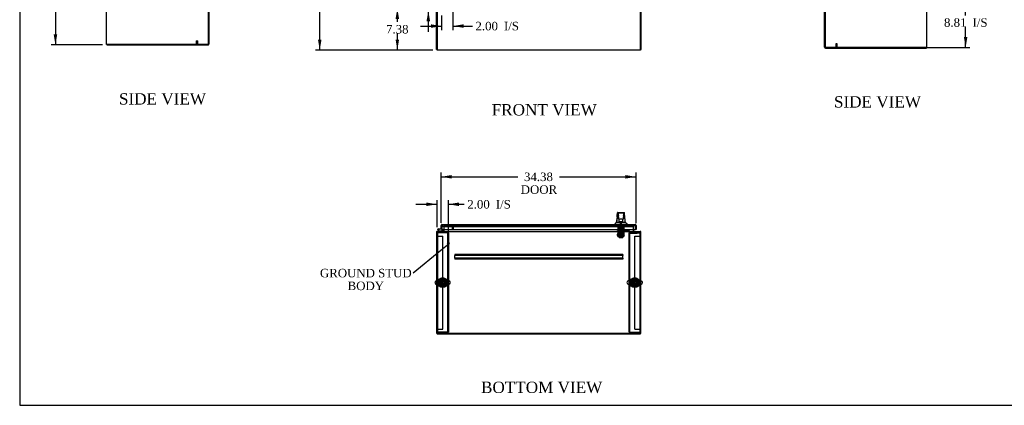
# Model space of a CAD drawing. Header units: inches. Extents: x 1 to 299, y -2 to 199.
# Tile 1 of 12: x 1 to 175, y 1 to 69. Entities that reach past the tile are written whole.
import ezdxf
from ezdxf import colors
from ezdxf.entities.mleader import LeaderData, LeaderLine
from ezdxf.enums import TextEntityAlignment as Align
from ezdxf.lldxf.tags import DXFTag
from ezdxf.math import Vec2, Vec3

# ---------------------------------------------------------------- set-up
doc = ezdxf.new("R2010")
doc.units = ezdxf.units.IN
doc.header["$MEASUREMENT"] = 0
for name, color, linetype in [('COM50677-2', 7, 'Continuous'), ('COM53964-1', 7, 'Continuous'), ('COM54746-60', 7, 'Continuous'), ('COM55914', 7, 'Continuous'), ('COM56670-3', 7, 'Continuous'), ('COM70220', 7, 'Continuous'), ('COM70838', 7, 'Continuous'), ('COM70839-3', 7, 'Continuous'), ('COM71199-4', 7, 'Continuous'), ('COM71209-3', 7, 'Continuous'), ('COM71210-4', 7, 'Continuous'), ('Default', 7, 'Continuous'), ('HAN13068', 7, 'Continuous'), ('HAN13068_NUT', 7, 'Continuous'), ('HAN13068_SCREW', 7, 'Continuous'), ('HAN_NUT', 7, 'Continuous'), ('NTS18024', 7, 'Continuous'), ('NTS18147', 7, 'Continuous'), ('ROL87452', 7, 'Continuous'), ('RVT17786', 7, 'Continuous'), ('RVT19000', 7, 'Continuous'), ('SCS86414', 7, 'Continuous'), ('SPC87322', 7, 'Continuous'), ('STD26122', 7, 'Continuous'), ('STD26258', 7, 'Continuous'), ('WAF25376', 7, 'Continuous'), ('WAF25377', 7, 'Continuous'), ('WAM254785', 7, 'Continuous'), ('WAM30038', 7, 'Continuous')]:
    doc.layers.add(name, color=color, linetype=linetype)
doc.styles.add('SEACAD_Times_New_Roman', font='times.ttf')
tags = doc.linetypes.add('HIDDEN2', pattern=[0.1875, 0.125, -0.0625]).pattern_tags.tags
tags[6:7] = [DXFTag(74, 4), DXFTag(75, 0), DXFTag(340, '0'), DXFTag(46, 0.0), DXFTag(50, 0.0), DXFTag(44, 0.0), DXFTag(45, 0.0)]
tags[4:5] = [DXFTag(74, 4), DXFTag(75, 0), DXFTag(340, '0'), DXFTag(46, 0.0), DXFTag(50, 0.0), DXFTag(44, 0.0), DXFTag(45, 0.0)]
doc.dimstyles.new('HAMMOND_(STH_-_300x200)', dxfattribs={"dimtxt": 1.5, "dimasz": 1.875, "dimexe": 0.75, "dimexo": 0.75, "dimgap": 0.375, "dimtad": 0, "dimtih": 1, "dimtoh": 1, "dimzin": 0, "dimdsep": 46, "dimtxsty": 'SEACAD_Times_New_Roman', "dimblk1": '_SE_FILLED', "dimblk2": '_SE_FILLED', "dimsah": 1, "dimcen": 0.75, "dimadec": 0, "dimazin": 0, "dimtfac": 0.8, "dimtofl": 0, "dimtmove": 0, "dimatfit": 3, "dimfxl": 1, "dimtolj": 1, "dimtzin": 0, "dimarcsym": 0})

# ---------------------------------------------------------------- blocks, each defined once
blk = doc.blocks.new('_SE_FILLED')
at = {"color": 0}
blk.add_line((0, 0), (-1, 0), dxfattribs=at)
blk.add_solid([(0, 0), (-1, -0.1665), (-1, 0.1665), (0, 0)], dxfattribs=at)
blk = doc.blocks.new('SE')
at = {"layer": 'COM71209-3', "color": 7, "linetype": 'Continuous'}
for p, q in [((74.96, 70.5), (74.96, 63.3)), ((110.83, 63.3), (110.83, 70.5)), ((74.96, 63.15), (74.96, 63.3)), ((110.83, 63.15), (74.96, 63.15)), ((110.83, 63.3), (110.83, 63.15))]:
    blk.add_line(p, q, dxfattribs=at)
at = {"layer": 'COM71210-4', "color": 7, "linetype": 'Continuous'}
for p, q in [((74.86, 63.25), (74.86, 70.5)), ((110.92, 70.5), (110.92, 63.25)), ((74.96, 63.25), (74.86, 63.25)), ((110.83, 63.25), (110.92, 63.25))]:
    blk.add_line(p, q, dxfattribs=at)
blk = doc.blocks.new('SE2')
at = {"layer": 'COM50677-2', "color": 7, "linetype": 'HIDDEN2'}
for p, q in [((74.96, 30.94), (75.08, 30.94)), ((75.14, 30.94), (75.08, 30.94)), ((75.08, 13.44), (75.08, 30.94)), ((76.77, 30.94), (75.14, 30.94)), ((76.83, 30.94), (76.77, 30.94)), ((76.83, 30.94), (76.83, 13.44)), ((76.96, 30.94), (76.83, 30.94)), ((76.96, 30.94), (76.96, 13.44)), ((108.83, 30.94), (108.95, 30.94)), ((108.83, 13.44), (108.83, 30.94)), ((108.95, 13.44), (108.95, 30.94)), ((109.01, 30.94), (108.95, 30.94)), ((109.01, 30.94), (110.64, 30.94)), ((110.64, 30.94), (110.7, 30.94)), ((110.7, 30.94), (110.7, 13.44)), ((110.83, 30.94), (110.7, 30.94)), ((74.96, 13.44), (75.08, 13.44)), ((75.14, 13.44), (75.08, 13.44)), ((76.77, 13.44), (75.14, 13.44)), ((76.77, 13.44), (76.83, 13.44)), ((76.96, 13.44), (76.83, 13.44)), ((108.83, 13.44), (108.95, 13.44)), ((108.95, 13.44), (109.01, 13.44)), ((109.01, 13.44), (110.64, 13.44)), ((110.64, 13.44), (110.7, 13.44)), ((110.83, 13.44), (110.7, 13.44))]:
    blk.add_line(p, q, dxfattribs=at)
for centre in [(75.96, 22.19), (109.83, 22.19)]:
    blk.add_circle(centre, 0.375, dxfattribs=at)
at = {"layer": 'COM53964-1', "color": 7, "linetype": 'HIDDEN2'}
for p, q in [((74.96, 30.38), (75.09, 30.38)), ((75.09, 30.38), (75.82, 30.38)), ((75.82, 30.38), (75.96, 30.38)), ((75.96, 14.01), (75.96, 30.38)), ((109.83, 13.99), (109.83, 30.36)), ((109.83, 30.36), (109.96, 30.36)), ((109.96, 30.36), (110.69, 30.36)), ((110.69, 30.36), (110.83, 30.36)), ((74.96, 14.01), (75.09, 14.01)), ((75.09, 14.01), (75.82, 14.01)), ((75.82, 14.01), (75.96, 14.01)), ((109.83, 13.99), (109.96, 13.99)), ((109.96, 13.99), (110.69, 13.99)), ((110.69, 13.99), (110.83, 13.99))]:
    blk.add_line(p, q, dxfattribs=at)
at = {"layer": 'COM54746-60', "color": 7, "linetype": 'Continuous'}
for p, q in [((75.32, 31.22), (75.11, 31.44)), ((75.19, 31.64), (75.77, 31.64)), ((75.77, 31.58), (75.19, 31.58)), ((75.22, 31.41), (75.35, 31.29)), ((75.24, 31.53), (75.31, 31.53)), ((75.35, 31.29), (76.04, 31.29)), ((75.77, 32.13), (75.77, 32.13)), ((75.77, 31.64), (75.77, 31.64)), ((76.04, 31.29), (76.04, 31.22))]:
    blk.add_line(p, q, dxfattribs=at)
at = {"layer": 'COM54746-60', "color": 7, "linetype": 'HIDDEN2'}
for p, q in [((75.13, 31.51), (75.13, 31.53)), ((75.15, 31.48), (75.22, 31.41)), ((75.18, 31.58), (75.2, 31.58)), ((75.2, 31.46), (75.18, 31.46)), ((75.31, 31.52), (75.24, 31.52)), ((75.25, 31.53), (75.25, 31.51)), ((75.77, 32.13), (75.83, 32.13)), ((75.81, 31.58), (75.77, 31.58)), ((75.83, 32.13), (75.83, 31.6))]:
    blk.add_line(p, q, dxfattribs=at)
at = {"layer": 'COM54746-60', "color": 7, "linetype": 'Continuous'}
blk.add_circle((75.19, 31.52), 0.05, dxfattribs=at)
for radius, start, end in [(0.117, 90, 5.2159), (0.117, 227.608, 287.0274), (0.055, 90, 5.2159), (0.055, 5.2159, 90), (0.117, 5.2159, 28.0398)]:
    blk.add_arc((75.19, 31.52), radius, start, end, dxfattribs=at)
at = {"layer": 'COM54746-60', "color": 7, "linetype": 'HIDDEN2'}
for centre, radius, start, end in [((75.18, 31.53), 0.05, 90, 180), ((75.18, 31.51), 0.05, 180, 270), ((75.19, 31.52), 0.117, 28.0398, 90), ((75.2, 31.53), 0.05, 0, 90), ((75.2, 31.51), 0.05, 270, 0), ((75.81, 31.6), 0.025, 270, 0)]:
    blk.add_arc(centre, radius, start, end, dxfattribs=at)
at = {"layer": 'COM55914', "color": 7, "linetype": 'HIDDEN2'}
for p, q in [((107.7, 27.13), (78.08, 27.13)), ((78.08, 27.13), (78.08, 27.09)), ((78.08, 27.09), (78.08, 26.98)), ((78.08, 26.98), (78.08, 26.94)), ((78.08, 26.5), (78.08, 26.94)), ((107.7, 26.94), (78.08, 26.94)), ((107.7, 26.5), (78.08, 26.5)), ((78.08, 26.5), (78.08, 26.46)), ((78.08, 26.46), (78.08, 26.36)), ((78.08, 26.36), (78.08, 26.32)), ((107.7, 26.32), (78.08, 26.32)), ((107.7, 27.13), (107.7, 27.09)), ((107.7, 27.09), (107.7, 26.98)), ((107.7, 26.98), (107.7, 26.94)), ((107.7, 26.5), (107.7, 26.94)), ((107.7, 26.5), (107.7, 26.46)), ((107.7, 26.46), (107.7, 26.36)), ((107.7, 26.36), (107.7, 26.32))]:
    blk.add_line(p, q, dxfattribs=at)
at = {"layer": 'COM56670-3', "color": 7, "linetype": 'HIDDEN2'}
for p, q in [((76.24, 32.19), (76.24, 32.19)), ((109.55, 32.19), (76.24, 32.19)), ((109.55, 32.19), (109.55, 32.19))]:
    blk.add_line(p, q, dxfattribs=at)
at = {"layer": 'COM70220', "color": 7, "linetype": 'HIDDEN2'}
for p, q in [((76.16, 32.07), (76.41, 32.07)), ((76.41, 32.07), (109.31, 32.07)), ((109.31, 32.07), (109.56, 32.07))]:
    blk.add_line(p, q, dxfattribs=at)
for centre, start, end in [((76.16, 32.32), 180, 270), ((109.56, 32.32), 270, 0)]:
    blk.add_arc(centre, 0.25, start, end, dxfattribs=at)
at = {"layer": 'COM70838', "color": 7, "linetype": 'HIDDEN2'}
for p, q in [((106.77, 31.21), (106.77, 31.33)), ((106.77, 31.33), (106.89, 31.33)), ((106.89, 31.33), (107.95, 31.33)), ((107.95, 31.33), (108.04, 31.33)), ((108.75, 31.33), (108.04, 31.33)), ((108.85, 31.33), (108.75, 31.33)), ((108.75, 31.33), (108.75, 31.21)), ((108.91, 31.28), (108.91, 31.27)), ((106.89, 31.21), (106.77, 31.21)), ((107.37, 31.21), (106.89, 31.21)), ((107.95, 31.21), (107.41, 31.21)), ((108.04, 31.21), (107.95, 31.21)), ((108.04, 31.21), (108.72, 31.21)), ((108.84, 31.09), (108.84, 31.12)), ((109.03, 31.15), (109.03, 31.05)), ((109.03, 31.15), (110.28, 31.15)), ((109.03, 31.05), (110.15, 31.05)), ((109.03, 30.92), (110.15, 30.92)), ((110.28, 31.07), (110.28, 31.15)), ((110.28, 31.07), (110.28, 30.94))]:
    blk.add_line(p, q, dxfattribs=at)
for centre, radius, start, end in [((108.85, 31.27), 0.06, 0, 90), ((109.03, 31.28), 0.125, 180, 270), ((108.72, 31.09), 0.117, 76.4554, 90), ((108.72, 31.09), 0.117, 0, 76.4554), ((109.03, 31.12), 0.193, 180, 270)]:
    blk.add_arc(centre, radius, start, end, dxfattribs=at)
for centre, major_axis, start_param, end_param in [((110.15, 31.07), (-0.125, 0), 1.570796, 3.141593), ((110.15, 30.94), (0.125, 0), 4.712389, 6.283185)]:
    blk.add_ellipse(centre, major_axis=major_axis, ratio=0.145455, start_param=start_param, end_param=end_param, dxfattribs=at)
at = {"layer": 'COM70839-3', "color": 7, "linetype": 'HIDDEN2'}
for p, q in [((106.86, 31.94), (106.93, 31.94)), ((106.86, 31.93), (106.86, 31.94)), ((106.86, 31.93), (106.86, 30.8)), ((106.93, 31.94), (106.93, 31.93)), ((106.93, 31.93), (106.93, 30.8)), ((106.93, 31.48), (107.85, 31.48)), ((107.85, 31.94), (107.92, 31.94)), ((107.85, 31.93), (107.85, 31.94)), ((107.85, 31.93), (107.85, 30.8)), ((107.92, 31.94), (107.92, 31.93)), ((107.92, 31.93), (107.92, 30.8)), ((106.86, 30.64), (106.86, 30.8)), ((106.86, 30.64), (106.86, 30.38)), ((106.86, 30.3), (106.86, 30.38)), ((106.86, 30.3), (106.93, 30.3)), ((106.93, 30.8), (106.93, 30.64)), ((107.85, 30.69), (106.93, 30.69)), ((106.93, 30.38), (106.93, 30.64)), ((106.93, 30.62), (107.85, 30.62)), ((106.93, 30.38), (106.93, 30.3)), ((107.85, 30.64), (107.85, 30.8)), ((107.85, 30.64), (107.85, 30.38)), ((107.85, 30.3), (107.85, 30.38)), ((107.85, 30.3), (107.92, 30.3)), ((107.92, 30.8), (107.92, 30.64)), ((107.92, 30.38), (107.92, 30.64)), ((107.92, 30.38), (107.92, 30.3))]:
    blk.add_line(p, q, dxfattribs=at)
at = {"layer": 'COM71199-4', "color": 7, "linetype": 'Continuous'}
for p, q in [((75.67, 31.64), (75.67, 32.27)), ((75.67, 31.64), (75.77, 31.64)), ((75.77, 32.33), (75.73, 32.38)), ((75.77, 32.27), (75.77, 32.38)), ((75.77, 32.33), (75.77, 32.27)), ((75.77, 32.27), (75.77, 31.54)), ((75.77, 32.27), (75.77, 32.27)), ((75.77, 31.64), (75.77, 32.27)), ((75.77, 31.54), (109.95, 31.54)), ((75.82, 32.41), (109.91, 32.41)), ((75.82, 32.41), (75.82, 32.41)), ((75.82, 32.41), (75.82, 32.41)), ((109.91, 32.41), (109.91, 32.41)), ((109.91, 32.41), (109.91, 32.41)), ((109.91, 32.41), (109.91, 32.41)), ((109.95, 32.27), (109.95, 32.38)), ((109.95, 32.33), (109.99, 32.38)), ((109.95, 32.27), (109.95, 32.33)), ((109.95, 32.27), (109.95, 31.54)), ((109.95, 32.27), (109.95, 32.27)), ((109.95, 32.27), (109.95, 31.54)), ((110.05, 31.54), (109.95, 31.54)), ((110.05, 32.27), (110.05, 31.54))]:
    blk.add_line(p, q, dxfattribs=at)
for centre, start, end in [((75.82, 32.27), 127.5036, 180), ((75.82, 32.27), 90.1561, 127.5036), ((75.82, 32.27), 90, 90.0762), ((109.91, 32.27), 89.9238, 90), ((109.91, 32.27), 52.4964, 89.8439), ((109.91, 32.27), 0, 52.4964)]:
    blk.add_arc(centre, 0.143, start, end, dxfattribs=at)
for points in [[(75.77, 32.38), (75.78, 32.39), (75.78, 32.4), (75.8, 32.41), (75.8, 32.41), (75.81, 32.41), (75.81, 32.41), (75.82, 32.41)], [(109.95, 32.38), (109.95, 32.39), (109.94, 32.4), (109.93, 32.41), (109.92, 32.41), (109.91, 32.41), (109.91, 32.41), (109.91, 32.41)]]:
    blk.add_open_spline(points, degree=3, knots=[0, 0, 0, 0, 0.5, 0.5, 0.75, 0.75, 1, 1, 1, 1], dxfattribs=at)
at = {"layer": 'COM71209-3', "color": 7, "linetype": 'HIDDEN2'}
for p, q in [((76.24, 31.54), (76.24, 32.19)), ((76.24, 32.19), (109.55, 32.19)), ((109.55, 32.19), (109.55, 31.54))]:
    blk.add_line(p, q, dxfattribs=at)
at = {"layer": 'COM71209-3', "color": 7, "linetype": 'Continuous'}
for p, q in [((76.24, 31.27), (76.24, 31.54)), ((76.24, 31.27), (76.24, 31.22)), ((109.55, 31.54), (109.55, 31.27)), ((109.55, 31.22), (109.55, 31.27)), ((74.96, 31.08), (74.96, 31.22)), ((74.96, 31.22), (110.83, 31.22)), ((74.96, 13.22), (74.96, 31.08)), ((110.83, 31.22), (110.83, 31.08)), ((110.83, 31.08), (110.83, 13.22)), ((110.83, 13.22), (74.96, 13.22))]:
    blk.add_line(p, q, dxfattribs=at)
at = {"layer": 'COM71210-4', "color": 7, "linetype": 'HIDDEN2'}
for p, q in [((76.14, 32.19), (76.24, 32.19)), ((76.14, 32.19), (76.14, 31.54)), ((109.64, 32.19), (109.55, 32.19)), ((109.64, 31.54), (109.64, 32.19)), ((75, 13.26), (110.78, 13.26))]:
    blk.add_line(p, q, dxfattribs=at)
at = {"layer": 'COM71210-4', "color": 7, "linetype": 'Continuous'}
for p, q in [((76.14, 31.54), (76.14, 31.27)), ((109.64, 31.27), (109.64, 31.54)), ((74.86, 31.13), (74.86, 13.31)), ((74.96, 31.13), (74.86, 31.13)), ((110.83, 31.13), (110.92, 31.13)), ((110.92, 13.31), (110.92, 31.13)), ((75, 13.16), (110.78, 13.16))]:
    blk.add_line(p, q, dxfattribs=at)
for centre, radius, start, end in [((76.09, 31.27), 0.048, 270, 0), ((76.09, 31.27), 0.143, 340.3871, 0), ((109.69, 31.27), 0.143, 180, 199.6129), ((109.69, 31.27), 0.048, 180, 270), ((75, 31.08), 0.143, 109.6129, 160.3871), ((110.78, 31.08), 0.143, 19.6129, 70.3871), ((75, 13.31), 0.143, 180, 270), ((110.78, 13.31), 0.143, 270, 0)]:
    blk.add_arc(centre, radius, start, end, dxfattribs=at)
at = {"layer": 'COM71210-4', "color": 7, "linetype": 'HIDDEN2'}
for centre, radius, start, end in [((75, 31.08), 0.143, 90, 109.6129), ((75, 31.08), 0.048, 90, 180), ((76.09, 31.27), 0.143, 270, 340.3871), ((109.69, 31.27), 0.143, 199.6129, 270), ((110.78, 31.08), 0.143, 70.3871, 90), ((110.78, 31.08), 0.048, 0, 90), ((75, 13.31), 0.048, 180, 270), ((110.78, 13.31), 0.048, 270, 0)]:
    blk.add_arc(centre, radius, start, end, dxfattribs=at)
at = {"layer": 'HAN13068', "color": 7, "linetype": 'Continuous'}
for p, q in [((106.79, 34.47), (106.79, 34.47)), ((106.85, 34.53), (107.94, 34.53)), ((106.94, 33.88), (106.94, 34.36)), ((106.94, 33.48), (106.94, 33.88)), ((106.94, 33.45), (106.94, 33.48)), ((107.03, 33.39), (107, 33.39)), ((107.76, 34.45), (107.03, 34.45)), ((107.76, 33.39), (107.03, 33.39)), ((107.09, 32.96), (107.09, 33.39)), ((107.69, 33.39), (107.69, 32.96)), ((107.79, 33.39), (107.76, 33.39)), ((107.85, 34.36), (107.85, 33.88)), ((107.85, 33.88), (107.85, 33.48)), ((107.85, 33.48), (107.85, 33.45)), ((108, 34.47), (108, 34.47)), ((106.3, 32.49), (106.65, 32.49)), ((106.3, 32.49), (106.3, 32.41)), ((106.63, 32.85), (106.81, 32.85)), ((106.65, 32.49), (106.89, 32.49)), ((106.81, 32.85), (106.93, 32.85)), ((106.89, 32.49), (107.33, 32.49)), ((106.93, 32.85), (107.13, 32.85)), ((107.09, 32.92), (107.09, 32.96)), ((107.31, 32.91), (107.12, 32.91)), ((107.13, 32.85), (107.2, 32.85)), ((107.2, 32.85), (107.29, 32.85)), ((107.29, 32.85), (107.33, 32.85)), ((107.48, 32.91), (107.31, 32.91)), ((107.33, 32.85), (107.45, 32.85)), ((107.33, 32.49), (107.45, 32.49)), ((107.45, 32.85), (107.75, 32.85)), ((107.45, 32.49), (107.5, 32.49)), ((107.66, 32.91), (107.48, 32.91)), ((107.5, 32.49), (107.65, 32.49)), ((107.65, 32.49), (108.13, 32.49)), ((107.69, 32.96), (107.69, 32.92)), ((107.75, 32.85), (107.86, 32.85)), ((107.86, 32.85), (108.16, 32.85)), ((108.13, 32.49), (108.48, 32.49)), ((108.48, 32.41), (108.48, 32.49))]:
    blk.add_line(p, q, dxfattribs=at)
at = {"layer": 'HAN13068', "color": 7, "linetype": 'HIDDEN2'}
for p, q in [((107, 31.71), (107, 32.41)), ((107.19, 31.71), (107, 31.71)), ((107.19, 31.71), (107.19, 32.41)), ((107.59, 31.71), (107.19, 31.71)), ((107.23, 32.41), (107.23, 32.29)), ((107.23, 31.58), (107.23, 31.71)), ((107.39, 31.58), (107.23, 31.58)), ((107.55, 31.58), (107.39, 31.58)), ((107.55, 32.29), (107.55, 32.41)), ((107.55, 31.58), (107.55, 31.71)), ((107.59, 31.71), (107.59, 32.41)), ((107.79, 31.71), (107.59, 31.71)), ((107.79, 31.71), (107.79, 32.41)), ((107.23, 31.21), (107.23, 30.25)), ((107.23, 30.25), (107.55, 30.25)), ((107.23, 30.25), (107.26, 30.22)), ((107.52, 30.22), (107.26, 30.22)), ((107.52, 30.22), (107.55, 30.25)), ((107.55, 30.25), (107.55, 31.21))]:
    blk.add_line(p, q, dxfattribs=at)
at = {"layer": 'HAN13068', "color": 7, "linetype": 'Continuous'}
for centre, radius, start, end in [((122.53, 31.85), 15.93, 173.1476, 176.4108), ((106.85, 34.47), 0.06, 89.9925, 174.0071), ((107.03, 34.36), 0.09, 90, 180), ((107.2, 33.88), 0.259, 130.7149, 177.9019), ((106.98, 33.88), 0.0411, 178.3464, 179.9974), ((107.03, 33.48), 0.09, 180, 270), ((107, 33.45), 0.06, 180, 270), ((107.76, 34.36), 0.09, 0, 90), ((107.59, 33.88), 0.259, 2.0981, 49.2851), ((107.76, 33.48), 0.09, 270, 0), ((107.79, 33.45), 0.06, 270, 0), ((107.81, 33.88), 0.0411, 0.0026, 1.6536), ((107.94, 34.47), 0.06, 5.5758, 90.0089), ((46.14, 26.8), 62.32, 5.5659, 6.5216), ((102.51, 36.12), 5.25, 316.2334, 321.3827), ((120.6, 43.04), 16.06, 219.3746, 221.0327)]:
    blk.add_arc(centre, radius, start, end, dxfattribs=at)
for points in [[(106.62, 32.85), (106.63, 32.99), (106.65, 33.13), (106.66, 33.27)], [(106.71, 33.75), (106.74, 33.99), (106.76, 34.23), (106.79, 34.47)], [(108.05, 33.88), (108.04, 34.08), (108.02, 34.27), (108, 34.47)]]:
    blk.add_open_spline(points, degree=3, dxfattribs=at)
for points, knots in [([(107.03, 33.6), (107.02, 33.61), (107.02, 33.63), (107.01, 33.65), (107, 33.66), (106.99, 33.7), (106.98, 33.72), (106.96, 33.76), (106.96, 33.77), (106.95, 33.79), (106.95, 33.81), (106.94, 33.84), (106.94, 33.86), (106.94, 33.88)], [0, 0, 0, 0, 0.125, 0.125, 0.25, 0.25, 0.5, 0.5, 0.625, 0.625, 0.75, 0.75, 1, 1, 1, 1]), ([(107.09, 32.96), (107.09, 32.96), (107.09, 32.97), (107.1, 32.98), (107.1, 32.99), (107.11, 33.01), (107.11, 33.02), (107.12, 33.04)], [0, 0, 0, 0, 0.25, 0.25, 0.5, 0.5, 1, 1, 1, 1]), ([(107.66, 33.04), (107.67, 33.02), (107.68, 33.01), (107.68, 32.99), (107.69, 32.98), (107.69, 32.97), (107.69, 32.96), (107.69, 32.96)], [0, 0, 0, 0, 0.5, 0.5, 0.75, 0.75, 1, 1, 1, 1]), ([(107.85, 33.88), (107.85, 33.86), (107.84, 33.84), (107.83, 33.81), (107.83, 33.79), (107.82, 33.77), (107.82, 33.76), (107.81, 33.72), (107.8, 33.7), (107.78, 33.66), (107.78, 33.65), (107.77, 33.63), (107.76, 33.61), (107.76, 33.6)], [0, 0, 0, 0, 0.25, 0.25, 0.375, 0.375, 0.5, 0.5, 0.75, 0.75, 0.875, 0.875, 1, 1, 1, 1]), ([(107.12, 32.91), (107.12, 32.91), (107.11, 32.91), (107.11, 32.91), (107.1, 32.91), (107.1, 32.91), (107.1, 32.91), (107.09, 32.91), (107.09, 32.91), (107.09, 32.92)], [0, 0, 0, 0, 0.25, 0.25, 0.5, 0.5, 0.75, 0.75, 1, 1, 1, 1]), ([(107.69, 32.92), (107.69, 32.91), (107.69, 32.91), (107.69, 32.91), (107.69, 32.91), (107.68, 32.91), (107.67, 32.91), (107.66, 32.91)], [0, 0, 0, 0, 0.25, 0.25, 0.5, 0.5, 1, 1, 1, 1])]:
    blk.add_open_spline(points, degree=3, knots=knots, dxfattribs=at)
at = {"layer": 'HAN13068_NUT', "color": 7, "linetype": 'HIDDEN2'}
for p, q in [((107.06, 30.88), (107.06, 31.21)), ((107.23, 30.88), (107.06, 30.88)), ((107.06, 30.88), (107.06, 30.83)), ((107.69, 30.8), (107.09, 30.8)), ((107.39, 30.88), (107.23, 30.88)), ((107.39, 30.88), (107.39, 31.21)), ((107.56, 30.88), (107.39, 30.88)), ((107.72, 30.88), (107.56, 30.88)), ((107.72, 30.88), (107.72, 31.21)), ((107.72, 30.83), (107.72, 30.88))]:
    blk.add_line(p, q, dxfattribs=at)
for centre, start, end in [((107.09, 30.83), 180, 270), ((107.69, 30.83), 270, 0)]:
    blk.add_arc(centre, 0.03, start, end, dxfattribs=at)
at = {"layer": 'HAN13068_SCREW', "color": 7, "linetype": 'HIDDEN2'}
for p, q in [((107.13, 32.29), (107.65, 32.29)), ((107.13, 32.29), (107.13, 32.22)), ((107.13, 32.22), (107.65, 32.22)), ((107.17, 32.08), (107.17, 32.22)), ((107.17, 32.08), (107.28, 32.08)), ((107.28, 32.66), (107.51, 32.66)), ((107.28, 32.66), (107.28, 32.29)), ((107.28, 32.08), (107.28, 32.22)), ((107.28, 32.08), (107.5, 32.08)), ((107.5, 32.08), (107.5, 32.22)), ((107.5, 32.08), (107.61, 32.08)), ((107.51, 32.29), (107.51, 32.66)), ((107.61, 32.08), (107.61, 32.22)), ((107.65, 32.22), (107.65, 32.29))]:
    blk.add_line(p, q, dxfattribs=at)
at = {"layer": 'HAN_NUT', "color": 7, "linetype": 'HIDDEN2'}
for p, q in [((106.78, 32.32), (106.78, 32.1)), ((106.78, 32.1), (107.09, 32.1)), ((107.09, 32.32), (107.09, 32.1)), ((107.09, 32.1), (107.7, 32.1)), ((107.7, 32.32), (107.7, 32.1)), ((107.7, 32.1), (108, 32.1)), ((108, 32.32), (108, 32.1))]:
    blk.add_line(p, q, dxfattribs=at)
at = {"layer": 'NTS18024', "color": 7, "linetype": 'HIDDEN2'}
for p, q in [((75.49, 22.46), (75.96, 22.73)), ((75.96, 22.73), (76.42, 22.46)), ((109.36, 22.46), (109.83, 22.73)), ((109.83, 22.73), (110.29, 22.46)), ((75.49, 21.93), (75.49, 22.46)), ((75.95, 21.65), (75.49, 21.93)), ((76.42, 21.93), (75.95, 21.65)), ((76.42, 22.46), (76.42, 21.93)), ((109.36, 21.93), (109.36, 22.46)), ((109.82, 21.65), (109.36, 21.93)), ((110.29, 21.93), (109.82, 21.65)), ((110.29, 22.46), (110.29, 21.93))]:
    blk.add_line(p, q, dxfattribs=at)
for centre in [(75.96, 22.19), (109.83, 22.19)]:
    blk.add_circle(centre, 0.263, dxfattribs=at)
at = {"layer": 'NTS18147', "color": 7, "linetype": 'HIDDEN2'}
for p, q in [((107, 31.41), (106.93, 31.41)), ((106.93, 31.41), (106.93, 31.41)), ((107, 31.41), (106.93, 31.41)), ((106.93, 31.41), (106.93, 31.35)), ((106.93, 31.35), (107, 31.35)), ((106.93, 31.35), (107, 31.35)), ((106.93, 31.35), (106.93, 31.28)), ((106.93, 31.28), (106.99, 31.28)), ((106.93, 31.28), (106.99, 31.28)), ((106.99, 31.35), (106.99, 31.28)), ((107.32, 31.41), (107, 31.41)), ((107, 31.41), (107, 31.41)), ((107.32, 31.41), (107, 31.41)), ((107, 31.35), (107, 31.41)), ((107.16, 31.28), (107.19, 31.28)), ((107.16, 31.28), (107.19, 31.28)), ((107.61, 31.85), (107.17, 31.85)), ((107.17, 31.85), (107.17, 31.85)), ((107.61, 31.85), (107.17, 31.85)), ((107.17, 31.85), (107.17, 31.41)), ((107.46, 31.41), (107.32, 31.41)), ((107.32, 31.41), (107.32, 31.41)), ((107.46, 31.41), (107.32, 31.41)), ((107.32, 31.41), (107.32, 31.35)), ((107.32, 31.35), (107.46, 31.35)), ((107.32, 31.35), (107.46, 31.35)), ((107.79, 31.41), (107.46, 31.41)), ((107.46, 31.41), (107.46, 31.41)), ((107.79, 31.41), (107.46, 31.41)), ((107.46, 31.35), (107.46, 31.41)), ((107.59, 31.28), (107.62, 31.28)), ((107.59, 31.28), (107.62, 31.28)), ((107.61, 31.85), (107.61, 31.85)), ((107.61, 31.41), (107.61, 31.85)), ((107.85, 31.41), (107.79, 31.41)), ((107.79, 31.41), (107.79, 31.41)), ((107.85, 31.41), (107.79, 31.41)), ((107.79, 31.41), (107.79, 31.35)), ((107.79, 31.35), (107.85, 31.35)), ((107.79, 31.35), (107.85, 31.35)), ((107.79, 31.28), (107.79, 31.35)), ((107.79, 31.28), (107.85, 31.28)), ((107.79, 31.28), (107.85, 31.28)), ((107.85, 31.41), (107.85, 31.41)), ((107.85, 31.35), (107.85, 31.41)), ((107.85, 31.28), (107.85, 31.35))]:
    blk.add_line(p, q, dxfattribs=at)
for centre, start_param, end_param in [((107.16, 31.6), 2.506883, 3.776302), ((107.16, 31.6), 2.506883, 3.776302), ((107.19, 31.6), 3.141593, 3.776302), ((107.59, 31.6), 2.506883, 3.141593), ((107.59, 31.6), 2.506883, 3.141593), ((107.62, 31.6), 2.506883, 3.776302), ((107.62, 31.6), 2.506883, 3.776302)]:
    blk.add_ellipse(centre, major_axis=(0, 0.318), ratio=0.866025, start_param=start_param, end_param=end_param, dxfattribs=at)
at = {"layer": 'ROL87452', "color": 7, "linetype": 'HIDDEN2'}
for p, q in [((107.08, 30.13), (107.08, 31.13)), ((107.08, 30.13), (107.7, 30.13)), ((107.7, 30.13), (107.7, 31.13))]:
    blk.add_line(p, q, dxfattribs=at)
at = {"layer": 'RVT17786', "color": 7, "linetype": 'HIDDEN2'}
for p, q in [((106.71, 30.75), (106.71, 30.5)), ((107.92, 30.75), (106.71, 30.75)), ((106.71, 30.5), (107.92, 30.5))]:
    blk.add_line(p, q, dxfattribs=at)
blk.add_arc((107.69, 30.63), 0.318, 317.1291, 42.8709, dxfattribs=at)
at = {"layer": 'RVT19000', "color": 7, "linetype": 'HIDDEN2'}
for p, q in [((107.2, 31.33), (107.2, 31.21)), ((107.53, 31.55), (107.25, 31.55)), ((107.25, 31.55), (107.25, 31.33)), ((107.53, 31.33), (107.53, 31.55)), ((107.59, 31.21), (107.59, 31.33)), ((107.08, 31.21), (107.08, 31.13)), ((107.7, 31.1), (107.08, 31.1)), ((107.41, 31.21), (107.37, 31.21)), ((107.7, 31.13), (107.7, 31.21))]:
    blk.add_line(p, q, dxfattribs=at)
at = {"layer": 'SCS86414', "color": 7, "linetype": 'HIDDEN2'}
for p, q in [((75.43, 22.52), (74.92, 22.52)), ((74.92, 21.86), (75.43, 21.86)), ((76.99, 22.52), (76.49, 22.52)), ((76.49, 21.86), (76.99, 21.86)), ((109.3, 22.52), (108.79, 22.52)), ((108.79, 21.86), (109.3, 21.86)), ((110.86, 22.52), (110.36, 22.52)), ((110.36, 21.86), (110.86, 21.86))]:
    blk.add_line(p, q, dxfattribs=at)
for centre, radius in [((75.96, 22.19), 0.625), ((109.83, 22.19), 0.625), ((75.96, 22.19), 0.312), ((75.96, 22.19), 0.252), ((109.83, 22.19), 0.312), ((109.83, 22.19), 0.252)]:
    blk.add_circle(centre, radius, dxfattribs=at)
at = {"layer": 'SCS86414', "color": 7, "linetype": 'Continuous'}
for centre, start, end in [((74.92, 22.19), 100.3132, 259.6868), ((110.86, 22.19), 280.3132, 79.6868)]:
    blk.add_arc(centre, 0.331, start, end, dxfattribs=at)
at = {"layer": 'SCS86414', "color": 7, "linetype": 'HIDDEN2'}
for centre, start, end in [((74.92, 22.19), 90, 100.3132), ((74.92, 22.19), 259.6868, 270), ((76.99, 22.19), 270, 90), ((108.79, 22.19), 90, 270), ((110.86, 22.19), 79.6868, 90), ((110.86, 22.19), 270, 280.3132)]:
    blk.add_arc(centre, 0.331, start, end, dxfattribs=at)
at = {"layer": 'SPC87322', "color": 7, "linetype": 'HIDDEN2'}
for p, q in [((107, 31.71), (107, 31.33)), ((107.15, 31.21), (107.15, 31.33)), ((107.16, 31.21), (107.16, 31.33)), ((107.62, 31.21), (107.62, 31.33)), ((107.63, 31.21), (107.63, 31.33)), ((107.78, 31.33), (107.78, 31.71))]:
    blk.add_line(p, q, dxfattribs=at)
at = {"layer": 'STD26122', "color": 7, "linetype": 'HIDDEN2'}
for p, q in [((107.21, 32.32), (107.21, 31.35)), ((107.21, 31.35), (107.58, 31.35)), ((107.21, 31.35), (107.24, 31.32)), ((107.54, 31.32), (107.24, 31.32)), ((107.54, 31.32), (107.58, 31.35)), ((107.58, 31.35), (107.58, 32.32))]:
    blk.add_line(p, q, dxfattribs=at)
at = {"layer": 'STD26258', "color": 7, "linetype": 'HIDDEN2'}
for p, q in [((77.61, 32.32), (77.61, 32.29)), ((77.61, 32.29), (77.93, 32.29)), ((77.64, 32.29), (77.64, 31.69)), ((77.64, 31.69), (77.89, 31.69)), ((77.67, 31.69), (77.67, 32.29)), ((77.86, 31.69), (77.86, 32.29)), ((77.89, 31.69), (77.89, 32.29)), ((77.93, 32.29), (77.93, 32.32))]:
    blk.add_line(p, q, dxfattribs=at)
blk.add_circle((76.96, 29.13), 0.156, dxfattribs=at)
at = {"layer": 'WAF25376', "color": 7, "linetype": 'HIDDEN2'}
for p, q in [((106.96, 30.94), (106.96, 30.31)), ((107.06, 30.94), (106.96, 30.94)), ((106.96, 30.31), (107.06, 30.31)), ((107.06, 30.94), (107.06, 30.31)), ((107.73, 30.94), (107.73, 30.31)), ((107.83, 30.94), (107.73, 30.94)), ((107.73, 30.31), (107.83, 30.31)), ((107.83, 30.94), (107.83, 30.31))]:
    blk.add_line(p, q, dxfattribs=at)
at = {"layer": 'WAF25377', "color": 7, "linetype": 'HIDDEN2'}
for centre, radius in [((75.96, 22.19), 0.875), ((109.83, 22.19), 0.875), ((75.96, 22.19), 0.34), ((109.83, 22.19), 0.34)]:
    blk.add_circle(centre, radius, dxfattribs=at)
at = {"layer": 'WAM254785', "color": 7, "linetype": 'HIDDEN2'}
for centre, radius in [((75.96, 22.19), 0.75), ((109.83, 22.19), 0.75), ((75.96, 22.19), 0.312), ((109.83, 22.19), 0.312)]:
    blk.add_circle(centre, radius, dxfattribs=at)
at = {"layer": 'WAM30038', "color": 7, "linetype": 'HIDDEN2'}
for p, q in [((107.02, 31.56), (107.77, 31.56)), ((107.02, 31.56), (107.02, 31.56)), ((107.02, 31.56), (107.77, 31.56)), ((107.02, 31.56), (107.02, 31.53)), ((107.02, 31.53), (107.77, 31.53)), ((107.02, 31.53), (107.77, 31.53)), ((107.16, 31.62), (107.22, 31.62)), ((107.16, 31.62), (107.22, 31.62)), ((107.22, 31.62), (107.19, 31.58)), ((107.22, 31.62), (107.19, 31.58)), ((107.21, 31.58), (107.24, 31.62)), ((107.21, 31.58), (107.24, 31.62)), ((107.21, 31.57), (107.23, 31.61)), ((107.23, 31.61), (107.22, 31.62)), ((107.23, 31.61), (107.22, 31.62)), ((107.23, 31.61), (107.23, 31.61)), ((107.24, 31.62), (107.37, 31.62)), ((107.24, 31.62), (107.37, 31.62)), ((107.37, 31.62), (107.37, 31.58)), ((107.41, 31.62), (107.54, 31.62)), ((107.41, 31.62), (107.54, 31.62)), ((107.41, 31.58), (107.41, 31.62)), ((107.54, 31.62), (107.57, 31.58)), ((107.54, 31.62), (107.57, 31.58)), ((107.57, 31.62), (107.55, 31.61)), ((107.57, 31.62), (107.55, 31.61)), ((107.55, 31.61), (107.55, 31.61)), ((107.55, 31.61), (107.58, 31.57)), ((107.57, 31.62), (107.62, 31.62)), ((107.59, 31.58), (107.57, 31.62)), ((107.57, 31.62), (107.62, 31.62)), ((107.59, 31.58), (107.57, 31.62)), ((107.77, 31.56), (107.77, 31.56)), ((107.77, 31.53), (107.77, 31.56))]:
    blk.add_line(p, q, dxfattribs=at)
for centre, radius, start, end in [((106.49, 32.14), 0.854, 316.5547, 318.2901), ((107.39, 31.58), 0.0182, 177.1609, 267.9942), ((107.39, 31.58), 0.0181, 271.7718, 3.073), ((108.29, 32.14), 0.85, 221.7058, 223.4493)]:
    blk.add_arc(centre, radius, start, end, dxfattribs=at)
for points, knots in [([(107.12, 31.58), (107.13, 31.58), (107.13, 31.58), (107.13, 31.58), (107.14, 31.6), (107.15, 31.61), (107.16, 31.62)], [0, 0, 0, 0, 0.141448, 0.141448, 0.141448, 1, 1, 1, 1]), ([(107.19, 31.58), (107.19, 31.57), (107.19, 31.57), (107.19, 31.57), (107.18, 31.57), (107.18, 31.56), (107.18, 31.56), (107.18, 31.56)], [0, 0, 0, 0, 0.25, 0.25, 0.5, 0.5, 0.5626015, 0.5626015, 0.5626015, 0.5626015]), ([(107.19, 31.56), (107.19, 31.56), (107.19, 31.56), (107.2, 31.56), (107.2, 31.56), (107.21, 31.57), (107.21, 31.57), (107.21, 31.58)], [0, 0, 0, 0, 0.25, 0.25, 0.5, 0.5, 1, 1, 1, 1]), ([(107.57, 31.58), (107.57, 31.57), (107.57, 31.57), (107.58, 31.57), (107.58, 31.57), (107.58, 31.56), (107.58, 31.56), (107.59, 31.56), (107.59, 31.56), (107.59, 31.56)], [0, 0, 0, 0, 0.25, 0.25, 0.5, 0.5, 0.75, 0.75, 1, 1, 1, 1]), ([(107.6, 31.56), (107.6, 31.56), (107.6, 31.56), (107.6, 31.57), (107.6, 31.57), (107.59, 31.58)], [0.4389304, 0.4389304, 0.4389304, 0.4389304, 0.5, 0.5, 1, 1, 1, 1]), ([(107.62, 31.62), (107.63, 31.61), (107.64, 31.6), (107.65, 31.58), (107.66, 31.58), (107.66, 31.58), (107.66, 31.58)], [0, 0, 0, 0, 0.858552, 0.858552, 0.858552, 1, 1, 1, 1])]:
    blk.add_open_spline(points, degree=3, knots=knots, dxfattribs=at)
blk = doc.blocks.new('SE3')
at = {"layer": 'COM71209-3', "color": 7, "linetype": 'Continuous'}
for p, q in [((143.3, 63.66), (143.3, 70.87)), ((143.44, 63.52), (161.3, 63.52)), ((161.3, 63.62), (161.3, 63.52))]:
    blk.add_line(p, q, dxfattribs=at)
blk.add_arc((143.44, 63.66), 0.143, 180, 270, dxfattribs=at)
at = {"layer": 'COM71209-3', "color": 7, "linetype": 'HIDDEN2'}
blk.add_arc((143.44, 63.66), 0.048, 180, 270, dxfattribs=at)
at = {"layer": 'COM71210-4', "color": 7, "linetype": 'Continuous'}
for p, q in [((161.36, 63.62), (161.36, 135.49)), ((143.4, 70.87), (143.4, 63.62)), ((161.22, 63.62), (143.4, 63.62)), ((161.36, 63.62), (161.22, 63.62))]:
    blk.add_line(p, q, dxfattribs=at)
at = {"layer": 'STD26258', "color": 7, "linetype": 'HIDDEN2'}
for p, q in [((145.55, 63.65), (145.24, 63.65)), ((145.24, 63.65), (145.24, 63.62)), ((145.52, 64.24), (145.27, 64.24)), ((145.27, 64.24), (145.27, 63.65)), ((145.3, 64.24), (145.3, 63.65)), ((145.49, 64.24), (145.49, 63.65)), ((145.52, 63.65), (145.52, 64.24)), ((145.55, 63.62), (145.55, 63.65))]:
    blk.add_line(p, q, dxfattribs=at)
blk = doc.blocks.new('SE4')
at = {"layer": 'COM71209-3', "color": 7, "linetype": 'Continuous'}
for p, q in [((34.73, 71.41), (34.73, 64.21)), ((16.73, 64.16), (16.73, 64.07)), ((16.73, 64.07), (34.59, 64.07))]:
    blk.add_line(p, q, dxfattribs=at)
blk.add_arc((34.59, 64.21), 0.143, 270, 0, dxfattribs=at)
at = {"layer": 'COM71209-3', "color": 7, "linetype": 'HIDDEN2'}
blk.add_arc((34.59, 64.21), 0.048, 270, 0, dxfattribs=at)
at = {"layer": 'COM71210-4', "color": 7, "linetype": 'Continuous'}
for p, q in [((16.67, 64.16), (16.67, 136.03)), ((34.64, 64.16), (34.64, 71.41)), ((16.82, 64.16), (16.67, 64.16)), ((34.64, 64.16), (16.82, 64.16))]:
    blk.add_line(p, q, dxfattribs=at)
at = {"layer": 'STD26258', "color": 7, "linetype": 'HIDDEN2'}
for p, q in [((32.51, 64.79), (32.76, 64.79)), ((32.51, 64.79), (32.51, 64.19)), ((32.54, 64.79), (32.54, 64.19)), ((32.73, 64.79), (32.73, 64.19)), ((32.76, 64.19), (32.76, 64.79)), ((32.48, 64.19), (32.79, 64.19)), ((32.48, 64.19), (32.48, 64.16)), ((32.79, 64.16), (32.79, 64.19))]:
    blk.add_line(p, q, dxfattribs=at)
blk = doc.blocks.new('DMBLK5294')
at = {"layer": 'Default', "linetype": 'Continuous'}
for points in [[(53.97, 133.34), (54.59, 133.34), (54.28, 135.21)], [(53.97, 65.03), (54.28, 63.15), (54.59, 65.03)]]:
    blk.add_hatch(color=7, dxfattribs=at).paths.add_polyline_path(points)
at = {"layer": 'Default', "color": 7, "linetype": 'Continuous'}
for p, q in [((74.21, 135.21), (53.53, 135.21)), ((54.28, 100.46), (54.28, 135.21)), ((54.28, 63.15), (54.28, 98.43)), ((74.21, 63.15), (53.53, 63.15))]:
    blk.add_line(p, q, dxfattribs=at)
at = {"layer": 'Default', "color": 7, "linetype": 'Continuous', "style": 'SEACAD_Times_New_Roman'}
blk.add_text('72.06', height=1.5, dxfattribs=at).set_placement((51.72, 99.93), align=Align.TOP_LEFT)
blk = doc.blocks.new('DMBLK5296')
at = {"layer": 'Default', "linetype": 'Continuous'}
for points in [[(168.49, 70.55), (168.18, 72.42), (167.86, 70.55)], [(168.49, 65.49), (167.86, 65.49), (168.18, 63.62)]]:
    blk.add_hatch(color=7, dxfattribs=at).paths.add_polyline_path(points)
at = {"layer": 'Default', "color": 7, "linetype": 'Continuous'}
for p, q in [((153.35, 72.42), (168.93, 72.42)), ((168.18, 69.29), (168.18, 72.42)), ((168.18, 63.62), (168.18, 67.27)), ((153.06, 63.62), (168.93, 63.62))]:
    blk.add_line(p, q, dxfattribs=at)
at = {"layer": 'Default', "color": 7, "linetype": 'Continuous', "style": 'SEACAD_Times_New_Roman'}
for s, p in [('8.81', (164.36, 68.77)), ('I/S', (169.39, 68.77))]:
    blk.add_text(s, height=1.5, dxfattribs=at).set_placement(p, align=Align.TOP_LEFT)
blk = doc.blocks.new('DMBLK5300')
at = {"layer": 'Default', "linetype": 'Continuous'}
for points in [[(67.65, 68.65), (68.27, 68.65), (67.96, 70.53)], [(67.65, 65.03), (67.96, 63.15), (68.27, 65.03)]]:
    blk.add_hatch(color=7, dxfattribs=at).paths.add_polyline_path(points)
at = {"layer": 'Default', "color": 7, "linetype": 'Continuous'}
for p, q in [((74.25, 70.53), (67.21, 70.53)), ((67.96, 70.53), (67.96, 68.12)), ((67.96, 66.09), (67.96, 63.15)), ((74.21, 63.15), (67.21, 63.15))]:
    blk.add_line(p, q, dxfattribs=at)
at = {"layer": 'Default', "color": 7, "linetype": 'Continuous', "style": 'SEACAD_Times_New_Roman'}
blk.add_text('7.38', height=1.5, dxfattribs=at).set_placement((65.97, 67.59), align=Align.TOP_LEFT)
blk = doc.blocks.new('DMBLK5306')
at = {"layer": 'Default', "linetype": 'Continuous'}
for points in [[(7.36, 134.25), (7.99, 134.25), (7.67, 136.13)], [(7.36, 65.94), (7.67, 64.07), (7.99, 65.94)]]:
    blk.add_hatch(color=7, dxfattribs=at).paths.add_polyline_path(points)
at = {"layer": 'Default', "color": 7, "linetype": 'Continuous'}
for p, q in [((15.98, 136.13), (6.92, 136.13)), ((7.67, 136.13), (7.67, 101.37)), ((7.67, 99.35), (7.67, 64.07)), ((15.98, 64.07), (6.92, 64.07))]:
    blk.add_line(p, q, dxfattribs=at)
at = {"layer": 'Default', "color": 7, "linetype": 'Continuous', "style": 'SEACAD_Times_New_Roman'}
blk.add_text('72.06', height=1.5, dxfattribs=at).set_placement((5.12, 100.85), align=Align.TOP_LEFT)
blk = doc.blocks.new('DMBLK5308')
at = {"layer": 'Default', "linetype": 'Continuous'}
for points in [[(73.08, 36.3), (73.08, 35.68), (74.96, 35.99)], [(78.83, 36.3), (76.96, 35.99), (78.83, 35.68)]]:
    blk.add_hatch(color=7, dxfattribs=at).paths.add_polyline_path(points)
at = {"layer": 'Default', "color": 7, "linetype": 'Continuous'}
for p, q in [((74.96, 31.97), (74.96, 36.74)), ((76.96, 29.88), (76.96, 36.74)), ((71.21, 35.99), (74.96, 35.99)), ((76.96, 35.99), (79.02, 35.99)), ((79.02, 35.99), (79.77, 35.99))]:
    blk.add_line(p, q, dxfattribs=at)
at = {"layer": 'Default', "color": 7, "linetype": 'Continuous', "style": 'SEACAD_Times_New_Roman'}
for s, p in [('2.00', (80.3, 36.74)), ('I/S', (85.33, 36.74))]:
    blk.add_text(s, height=1.5, dxfattribs=at).set_placement(p, align=Align.TOP_LEFT)
blk = doc.blocks.new('DMBLK5309')
at = {"layer": 'Default', "linetype": 'Continuous'}
for points in [[(77.55, 41.14), (75.67, 40.83), (77.55, 40.52)], [(108.17, 41.14), (108.17, 40.52), (110.05, 40.83)]]:
    blk.add_hatch(color=7, dxfattribs=at).paths.add_polyline_path(points)
at = {"layer": 'Default', "color": 7, "linetype": 'Continuous'}
for p, q in [((75.67, 32.7), (75.67, 41.58)), ((75.67, 40.83), (89.19, 40.83)), ((96.53, 40.83), (110.05, 40.83)), ((110.05, 32.65), (110.05, 41.58))]:
    blk.add_line(p, q, dxfattribs=at)
at = {"layer": 'Default', "color": 7, "linetype": 'Continuous', "style": 'SEACAD_Times_New_Roman'}
for s, p in [('34.38', (90.3, 41.58)), ('DOOR', (89.72, 39.33))]:
    blk.add_text(s, height=1.5, dxfattribs=at).set_placement(p, align=Align.TOP_LEFT)
blk = doc.blocks.new('DMBLK5310')
at = {"layer": 'Default', "linetype": 'Continuous'}
for points in [[(73.89, 67.09), (75.77, 67.4), (73.89, 67.71)], [(79.64, 67.09), (79.64, 67.71), (77.77, 67.4)]]:
    blk.add_hatch(color=7, dxfattribs=at).paths.add_polyline_path(points)
at = {"layer": 'Default', "color": 7, "linetype": 'Continuous'}
for p, q in [((77.77, 71.37), (77.77, 66.65)), ((75.77, 69.28), (75.77, 66.65)), ((72.02, 67.4), (75.77, 67.4)), ((77.77, 67.4), (80.47, 67.4)), ((80.47, 67.4), (81.22, 67.4))]:
    blk.add_line(p, q, dxfattribs=at)
at = {"layer": 'Default', "color": 7, "linetype": 'Continuous', "style": 'SEACAD_Times_New_Roman'}
for s, p in [('2.00', (81.74, 68.15)), ('I/S', (86.77, 68.15))]:
    blk.add_text(s, height=1.5, dxfattribs=at).set_placement(p, align=Align.TOP_LEFT)
blk = doc.blocks.new('DMBLK5311')
at = {"layer": 'Default', "linetype": 'Continuous'}
for points in [[(73.11, 74), (73.43, 72.12), (73.74, 74)], [(73.11, 68.25), (73.74, 68.25), (73.43, 70.12)]]:
    blk.add_hatch(color=7, dxfattribs=at).paths.add_polyline_path(points)
at = {"layer": 'Default', "color": 7, "linetype": 'Continuous'}
for p, q in [((73.43, 74.73), (72.68, 74.73)), ((73.43, 72.12), (73.43, 74.73)), ((77.02, 72.12), (72.68, 72.12)), ((74.92, 70.12), (72.68, 70.12)), ((73.43, 66.37), (73.43, 70.12))]:
    blk.add_line(p, q, dxfattribs=at)
at = {"layer": 'Default', "color": 7, "linetype": 'Continuous', "style": 'SEACAD_Times_New_Roman'}
for s, p in [('2.00', (64.53, 75.48)), ('I/S', (69.56, 75.48))]:
    blk.add_text(s, height=1.5, dxfattribs=at).set_placement(p, align=Align.TOP_LEFT)
blk = doc.blocks.new('BORDER')
at = {"layer": 'Default', "color": 7, "linetype": 'Continuous'}
for p, q in [((-41.86, 27.86), (-41.86, 0)), ((-41.86, 0), (0, 0))]:
    blk.add_line(p, q, dxfattribs=at)

msp = doc.modelspace()

# ---------------------------------------------------------------- block references
at = {"layer": 'Default', "color": 7, "xscale": 7.12, "yscale": 7.12, "zscale": 7.12}
msp.add_blockref('BORDER', (299.411, 0.564), dxfattribs=at)
at = {"layer": 'Default'}
for name in ['SE4', 'SE', 'SE3', 'SE2']:
    msp.add_blockref(name, (0, 0), dxfattribs=at)

# ---------------------------------------------------------------- texts
at = {"layer": 'Default', "color": 7, "linetype": 'Continuous', "style": 'SEACAD_Times_New_Roman'}
for s, p in [('SIDE VIEW', (18.872, 55.566)), ('SIDE VIEW', (144.956, 55.04)), ('FRONT VIEW', (84.594, 53.644)), ('BOTTOM VIEW', (82.718, 4.731))]:
    msp.add_text(s, height=2, dxfattribs=at).set_placement(p, align=Align.TOP_LEFT)

# ---------------------------------------------------------------- dimensions: what is measured, and where the dimension line sits
at = {"layer": 'Default', "color": 7, "linetype": 'Continuous'}
for base, p1, p2, angle, text, picture, middle, dimtype in [((7.674, 136.126), (16.733, 136.126), (16.733, 64.066), 270, '\\A1;<>', 'DMBLK5306', (7.674, 100.096), 161), ((54.28, 63.153), (74.957, 63.153), (74.957, 135.213), 90, '\\A1;<>', 'DMBLK5294', (54.28, 99.183), 161), ((168.176, 72.422), (152.307, 63.615), (152.599, 72.422), 90, '\\A1;<> I/S', 'DMBLK5296', (168.176, 68.018), 160), ((67.962142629, 63.152942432), (76.093762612, 70.527942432), (74.956762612, 63.152942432), 90, '\\A1;<>', 'DMBLK5300', (67.962142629, 66.840442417), 160), ((75.674, 40.831), (75.674, 31.955), (110.049, 31.902), 359.91249, '\\A1;<>\\PDOOR', 'DMBLK5309', (92.861, 40.831), 161)]:
    dim = msp.add_linear_dim(base=base, p1=p1, p2=p2, angle=angle, text=text, dimstyle='HAMMOND_(STH_-_300x200)', dxfattribs=at)
    dim.commit()
    dim.dimension.update_dxf_attribs({"geometry": picture, "text_midpoint": middle, "dimtype": dimtype})
dim = msp.add_linear_dim(base=(73.427, 72.121), p1=(75.73, 70.121), p2=(77.769, 72.121), angle=90, text='\\A1;<> I/S', dimstyle='HAMMOND_(STH_-_300x200)', override={"dimtmove": 1}, dxfattribs=at)
dim.commit()
dim.dimension.update_dxf_attribs({"geometry": 'DMBLK5311', "text_midpoint": (72.677, 74.73), "dimtype": 160})
for base, p1, p2, picture, middle in [((77.769, 67.398), (75.769, 70.026), (77.769, 72.121), 'DMBLK5310', (81.218, 67.398)), ((76.957, 35.991), (74.957, 31.224), (76.957, 29.129), 'DMBLK5308', (79.775, 35.991))]:
    dim = msp.add_linear_dim(base=base, p1=p1, p2=p2, text='\\A1;<> I/S', dimstyle='HAMMOND_(STH_-_300x200)', override={"dimtmove": 1}, dxfattribs=at)
    dim.commit()
    dim.dimension.update_dxf_attribs({"geometry": picture, "text_midpoint": middle, "dimtype": 160})

# ---------------------------------------------------------------- leaders
ml = msp.add_multileader_mtext('Standard', dxfattribs=at)
ml.set_content('{\\pxsm0.9;\\fTimes New Roman|b0||i0||c0|p34;\\W1.;GROUND STUD\\PBODY\\P}', color=7)
ml.set_leader_properties()
ml.set_arrow_properties(name='_SE_FILLED')
ml.build(insert=Vec2(0, 0))
ml.multileader.update_dxf_attribs({"dogleg_length": 0, "arrow_head_size": 1.875})
ctx = ml.context
ctx.base_point, ctx.char_height, ctx.arrow_head_size, ctx.landing_gap_size = Vec3(54.485, 23.188), 1.5, 1.875, 0.525
ctx.text_align_type = 1
notes = []
notes.append((ctx, [(0, (1, 1, 0), (70.761, 23.848), (-1, 0), 0, [(0, [(77.083, 29.037)], 0, [])])]))
ctx.mtext.insert, ctx.mtext.alignment = Vec3(62.406, 24.614), 2
for ctx, leaders in notes:
    for number, flags, end, landing, length, lines in leaders:
        leader = LeaderData()
        leader.index, (leader.has_last_leader_line, leader.has_dogleg_vector, leader.attachment_direction) = number, flags
        leader.last_leader_point, leader.dogleg_vector, leader.dogleg_length = Vec3(end), Vec3(landing), length
        for number, points, colour, breaks in lines:
            line = LeaderLine()
            line.index, line.vertices, line.color, line.breaks = number, Vec3.list(points), colors.encode_raw_color(colour), breaks
            leader.lines.append(line)
        ctx.leaders.append(leader)

doc.saveas('drawing.dxf')
